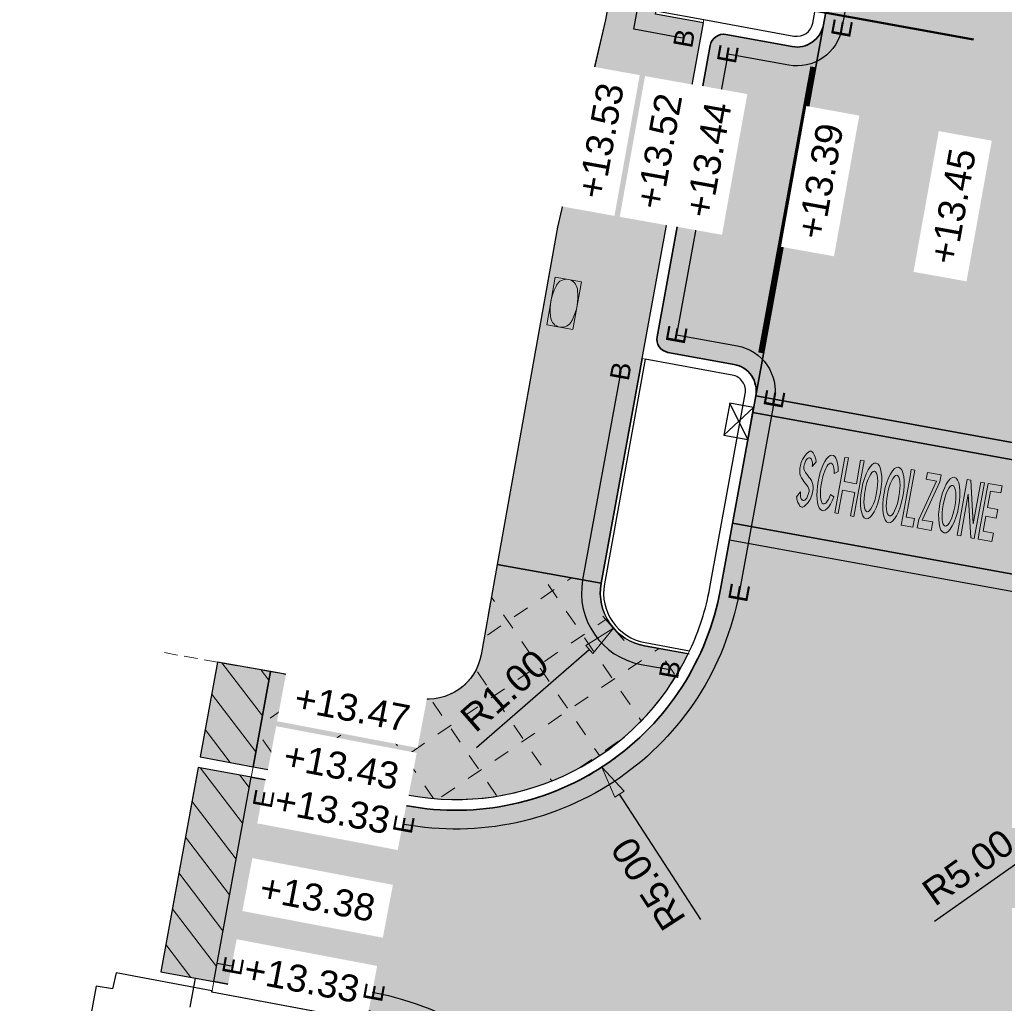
# Model space of a CAD drawing. Header units: metres. Extents: x 131295 to 132236, y 397710 to 398702.
# Tile 106 of 127: x 131664 to 131683, y 398568 to 398586. Entities that reach past the tile are written whole.
import ezdxf
from ezdxf.enums import TextEntityAlignment as Align

# ---------------------------------------------------------------- set-up
doc = ezdxf.new("R2010")
doc.units = ezdxf.units.M
for name, pattern in [('AL-BLADSCHEIDING', [13, 5, -1, 0, -1, 5, -1]), ('AL-MATERIAALS', [2, 1, -1]), ('DASHED2', [0.375, 0.25, -0.125]), ('MA-1-3', [4, 1, -3])]:
    doc.linetypes.add(name, pattern=pattern)
doc.layers.get('Defpoints').update_dxf_attribs({"color": 128})
for name, color, linetype, lineweight in [('B-WE-VH-KANTOPSLUITING_ACHTERKANTBAND-G', 250, 'DASHED2', 13), ('N-IE-markering 1 - 3 streep 0.10', 255, 'MA-1-3', 18), ('N-IE-markering ononderbroken', 255, 'Continuous', 18), ('N-IE-symboolmarkering zone', 255, 'Continuous', 18), ('N-IE-tegel straatpot brandkraan', 190, 'Continuous', 18), ('N-KO-opsluitband 60x200mm', 2, 'Continuous', 25), ('N-KO-opsluitband achterkant', 8, 'Continuous', 5), ('N-KO-tekst banden', 1, 'Continuous', 18), ('N-KO-trottoirband 180-200x250mm', 3, 'Continuous', 35), ('N-KO-trottoirband achterkant', 8, 'Continuous', 5), ('N-RI-trottoirkolk', 7, 'Continuous', 25), ("N-VH-arcering 'MAT' grijs 254", 254, 'Continuous', 18), ('N-VH-arcering bouwweg', 8, 'Continuous', 5), ('N-VH-arcering herstraten', 1, 'Continuous', 18), ('X-AL-bladscheiding', 4, 'AL-BLADSCHEIDING', 50), ('X-AL-maatvoering', 1, 'Continuous', 18), ('X-AL-materiaalscheiding', 1, 'AL-MATERIAALS', 18), ('X-AL-planhoogte', 190, 'Continuous', 25), ('X-AL-sinusdrempel zwart', 250, 'Continuous', 25)]:
    doc.layers.add(name, color=color, linetype=linetype, lineweight=lineweight)
doc.layers.add("N-VH-arcering 'MAT' kleur 1 (heiderood)", color=7, linetype='Continuous', lineweight=18, true_color=0xd98c8c)
doc.layers.add("N-VH-arcering 'MAT' kleur 5 (roodbruin)", color=7, linetype='Continuous', lineweight=18, true_color=0xc5a6a0)
for name, color, linetype, plot in [('X-AL-contourlijnen', 30, 'Continuous', False), ('X-AL-hulplijn bandenlijnnummers', 30, 'Continuous', False), ('X-AL-hulplijn hoogtetekst', 190, 'Continuous', False)]:
    doc.layers.add(name, color=color, linetype=linetype, plot=plot)
doc.styles.add('CS Annotative', font='arial.ttf')
doc.dimstyles.new('CS Annotative', dxfattribs={"dimtxt": 2.5, "dimasz": 3, "dimexe": 0.18, "dimexo": 0.0625, "dimgap": 1, "dimtad": 1, "dimzin": 0, "dimdsep": 46, "dimtxsty": 'CS Annotative', "dimblk": 'CS Dimensionpijl', "dimcen": 0, "dimse1": 1, "dimse2": 1, "dimclrd": 256, "dimclre": 256, "dimclrt": 2, "dimadec": 0, "dimazin": 0, "dimtm": 1e-09, "dimtfac": 1, "dimtofl": 0, "dimtmove": 1, "dimatfit": 3, "dimfxl": 1, "dimtfillclr": 256, "dimtolj": 1, "dimtzin": 0, "dimarcsym": 0})
pattern_1 = [(307.33, (0, 0), (0.3975780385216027, 0.3032024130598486), [])]

# ---------------------------------------------------------------- blocks, each defined once
blk = doc.blocks.new('*U54')
h = blk.add_hatch(color=256)
edge = h.paths.add_edge_path()
edge.add_ellipse((-7.797568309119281, -3.538010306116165), major_axis=(-7.527671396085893, 1.371722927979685), ratio=0.9638549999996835, start_angle=225.6515429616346, end_angle=226.8311568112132, ccw=False)
edge.add_ellipse((-1.705561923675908, 0.6129401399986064), major_axis=(0.1400101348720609, -0.02551321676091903), ratio=0.9638549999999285, start_angle=-11.180044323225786, end_angle=45.65154295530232, ccw=False)
edge.add_ellipse((-0.1636361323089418, 0.01756012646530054), major_axis=(1.488266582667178, -0.271197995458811), ratio=0.9638550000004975, start_angle=168.819955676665, end_angle=171.664887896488)
edge.add_ellipse((-1.699590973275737, 0.5274685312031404), major_axis=(0.1050868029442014, -0.01914934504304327), ratio=0.963855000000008, start_angle=310.49859462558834, end_angle=351.6648878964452, ccw=False)
edge.add_ellipse((-1.667188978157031, 0.4739994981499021), major_axis=(-0.04227650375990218, 0.00770379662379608), ratio=0.9638550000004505, start_angle=49.50140537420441, end_angle=130.4985946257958, ccw=False)
edge.add_ellipse((-1.618009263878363, 0.5126023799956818), major_axis=(-0.105086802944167, 0.01914934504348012), ratio=0.9638549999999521, start_angle=8.335112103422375, end_angle=49.501405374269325, ccw=False)
edge.add_ellipse((-3.235100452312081, 0.5772548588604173), major_axis=(-1.488266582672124, 0.2711979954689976), ratio=0.963855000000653, start_angle=188.3351121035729, end_angle=191.1800443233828)
edge.add_line((-1.724394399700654, 0.589337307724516), (-1.797834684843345, 0.5010548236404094))
edge.add_ellipse((-1.406227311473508, 0.5313596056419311), major_axis=(-0.3873710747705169, 0.07058833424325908), ratio=0.9638550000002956, start_angle=15.28020227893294, end_angle=28.62119531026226)
edge.add_ellipse((-1.406227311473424, 0.5313596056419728), major_axis=(-0.3873710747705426, 0.07058833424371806), ratio=0.9638550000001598, start_angle=28.62119531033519, end_angle=41.96218834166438)
edge.add_ellipse((-1.692353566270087, 0.3622233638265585), major_axis=(-0.05506202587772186, 0.01003362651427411), ratio=0.9638549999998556, start_angle=41.96218834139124, end_angle=138.0378116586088)
edge.add_ellipse((-1.900428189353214, 0.6214149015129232), major_axis=(0.38737107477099, -0.07058833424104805), ratio=0.9638550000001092, start_angle=318.0378116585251, end_angle=339.0189058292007)
edge.add_ellipse((-1.999505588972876, 0.6800392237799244), major_axis=(0.5011472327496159, -0.0913210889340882), ratio=0.9638549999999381, start_angle=339.0189058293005, end_angle=371.2202360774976)
edge.add_ellipse((-1.762302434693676, 0.6820971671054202), major_axis=(0.2674638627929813, -0.04873835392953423), ratio=0.9638549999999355, start_angle=11.2202360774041, end_angle=47.06927846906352)
edge.add_ellipse((3.853129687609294, 4.715538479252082), major_axis=(-6.667638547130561, 1.215004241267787), ratio=0.9638549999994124, start_angle=45.82206001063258, end_angle=47.06927847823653, ccw=False)
edge.add_ellipse((-1.503823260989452, 1.042037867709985), major_axis=(-0.1574167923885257, 0.02868512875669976), ratio=0.9638550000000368, start_angle=-7.869093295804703, end_angle=45.82206000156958, ccw=False)
edge.add_ellipse((-0.5723908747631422, 0.7409169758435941), major_axis=(1.121096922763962, -0.204290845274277), ratio=0.963855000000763, start_angle=168.3539368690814, end_angle=172.1309067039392, ccw=False)
edge.add_ellipse((-1.513201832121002, 1.112714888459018), major_axis=(0.1244309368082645, -0.02267431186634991), ratio=0.9638549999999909, start_angle=133.8095456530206, end_angle=168.3539368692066, ccw=False)
edge.add_ellipse((-1.561140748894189, 1.182371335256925), major_axis=(0.03966063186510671, -0.007227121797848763), ratio=0.9638549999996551, start_angle=46.190454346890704, end_angle=133.8095456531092, ccw=False)
edge.add_ellipse((-1.713045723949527, 1.105423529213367), major_axis=(0.2091954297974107, -0.03812044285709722), ratio=0.9638549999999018, start_angle=-1.04447615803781, end_angle=39.720313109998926, ccw=False)
edge.add_line((-1.504554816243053, 1.063633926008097), (-1.431114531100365, 1.151916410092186))
edge.add_ellipse((-1.889767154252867, 1.1005805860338), major_axis=(0.4554722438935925, -0.08299800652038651), ratio=0.9638549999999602, start_angle=17.30371296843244, end_angle=39.93867765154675)
edge.add_ellipse((-1.536150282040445, 1.293191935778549), major_axis=(-0.05339984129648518, 0.009730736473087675), ratio=0.9638550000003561, start_angle=219.9386776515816, end_angle=320.0613223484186)
edge.add_ellipse((-1.275025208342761, 0.9903405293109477), major_axis=(0.4526868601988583, -0.08249044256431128), ratio=0.9638550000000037, start_angle=140.0613223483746, end_angle=163.6316235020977)
edge.add_ellipse((-1.243348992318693, 0.9747990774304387), major_axis=(-0.4874969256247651, 0.08883367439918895), ratio=0.9638550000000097, start_angle=343.631623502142, end_angle=371.4583577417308)
edge.add_ellipse((-1.463138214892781, 0.9720092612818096), major_axis=(0.2709474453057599, -0.04937314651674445), ratio=0.9638549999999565, start_angle=191.4583577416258, end_angle=226.8311568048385)
at = {"linetype": 'Continuous', "lineweight": 0}
h = blk.add_hatch(color=256, dxfattribs=at)
edge = h.paths.add_edge_path()
edge.add_ellipse((-1.226853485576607, 0.7451068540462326), major_axis=(-0.068855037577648, -0.3778591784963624), ratio=0.2844883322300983, start_angle=-237.19649186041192, end_angle=60.447064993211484, ccw=False)
edge.add_line((-1.0991961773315, 0.9333509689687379), (-1.023625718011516, 0.9715658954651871))
edge.add_ellipse((-1.221239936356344, 0.7572597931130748), major_axis=(-0.09413052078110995, -0.5165646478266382), ratio=0.3363815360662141, start_angle=117.9697281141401, end_angle=423.4255757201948)
edge.add_line((-1.107944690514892, 0.4978508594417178), (-1.16730341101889, 0.5416963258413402))
at = {"linetype": 'Continuous', "lineweight": 0, "extrusion": (0, 0, -1)}
for points in [[(0.7310258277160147, 0.1342087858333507), (0.5427902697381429, 1.167198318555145), (0.6073521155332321, 1.178963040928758), (0.6867639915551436, 0.7431705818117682), (0.9151952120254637, 0.784796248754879), (0.8357833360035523, 1.220588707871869), (0.9003451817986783, 1.232353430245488), (1.08858073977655, 0.1993638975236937), (1.024018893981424, 0.1875991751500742), (0.9446070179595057, 0.6233916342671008), (0.7161757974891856, 0.58176596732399), (0.7955876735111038, 0.1459735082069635)], [(-0.3641923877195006, -0.0653663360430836), (-0.3932719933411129, 0.09421524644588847), (-0.2386986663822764, 0.1223822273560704), (-0.3978546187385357, 0.995790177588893), (-0.3332927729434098, 1.007554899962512), (-0.3097633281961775, 0.8784312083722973), (-0.1741368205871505, 0.13414694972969), (-0.1450572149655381, -0.02543463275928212)]]:
    blk.add_hatch(color=256, dxfattribs=at).paths.add_polyline_path(points)
h = blk.add_hatch(color=256)
edge = h.paths.add_edge_path()
edge.add_ellipse((-0.4125345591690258, 0.609894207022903), major_axis=(0.09413051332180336, 0.5165646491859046), ratio=0.3363815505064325, start_angle=0, end_angle=360)
edge = h.paths.add_edge_path(flags=16)
edge.add_ellipse((-0.4181481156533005, 0.5977412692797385), major_axis=(0.06885503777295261, 0.3778591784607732), ratio=0.2844883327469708, start_angle=0, end_angle=360)
h = blk.add_hatch(color=256)
edge = h.paths.add_edge_path()
edge.add_ellipse((0.002428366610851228, 0.5342779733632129), major_axis=(0.09413051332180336, 0.5165646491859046), ratio=0.3363815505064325, start_angle=0, end_angle=360)
edge = h.paths.add_edge_path(flags=16)
edge.add_ellipse((-0.003185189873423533, 0.5221250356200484), major_axis=(0.06885503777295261, 0.3778591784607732), ratio=0.2844883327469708, start_angle=0, end_angle=360)
for points in [[(0.7013159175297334, -0.1267983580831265), (0.4430685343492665, -0.07973946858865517), (0.4721481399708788, 0.0798421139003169), (0.8014601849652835, 0.7888322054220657), (0.6077746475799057, 0.8241263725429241), (0.6313040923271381, 0.9532500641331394), (0.889551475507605, 0.906191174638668), (0.8660220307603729, 0.7770674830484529), (0.536709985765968, 0.0680773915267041), (0.7303955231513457, 0.03278322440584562)], [(1.185529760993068, -0.2150337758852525), (1.373765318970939, 0.817955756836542), (1.438327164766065, 0.8061910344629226), (1.483878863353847, -0.002577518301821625), (1.625055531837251, 0.7721646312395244), (1.68961737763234, 0.7603999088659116), (1.501381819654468, -0.272589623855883), (1.436819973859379, -0.2608249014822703), (1.391268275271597, 0.5479436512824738), (1.250091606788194, -0.226798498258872)], [(1.57290083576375, -0.2856221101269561), (1.601980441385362, -0.126040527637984), (1.737606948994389, 0.6182437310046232), (1.761136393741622, 0.7473674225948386), (2.019383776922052, 0.7003085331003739), (1.995854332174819, 0.5711848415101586), (1.802168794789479, 0.6064790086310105), (1.746286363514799, 0.2998102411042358), (1.93997190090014, 0.264516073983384), (1.910560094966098, 0.1031114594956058), (1.716874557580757, 0.1384056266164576), (1.666542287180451, -0.1378052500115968), (1.860227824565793, -0.1730994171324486), (1.83114821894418, -0.3326809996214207)]]:
    blk.add_hatch(color=256).paths.add_polyline_path(points)
h = blk.add_hatch(color=256)
edge = h.paths.add_edge_path()
edge.add_ellipse((1.0382617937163, 0.3455241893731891), major_axis=(0.09413051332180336, 0.5165646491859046), ratio=0.3363815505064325, start_angle=0, end_angle=360)
edge = h.paths.add_edge_path(flags=16)
edge.add_ellipse((1.032648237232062, 0.3333712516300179), major_axis=(0.06885503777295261, 0.3778591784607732), ratio=0.2844883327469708, start_angle=0, end_angle=360)
for points in [[(-1.504554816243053, 1.063633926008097), (-1.431114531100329, 1.151916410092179)], [(-1.0991961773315, 0.9333509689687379), (-1.023625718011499, 0.9715658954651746)], [(-1.724394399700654, 0.589337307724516), (-1.797834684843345, 0.5010548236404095)], [(-1.107944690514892, 0.4978508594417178), (-1.167303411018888, 0.5416963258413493)]]:
    blk.add_lwpolyline(points)
at = {"extrusion": (0, 0, -1)}
for points in [[(0.7310258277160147, 0.1342087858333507), (0.5427902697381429, 1.167198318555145), (0.6073521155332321, 1.178963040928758), (0.6867639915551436, 0.7431705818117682), (0.9151952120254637, 0.784796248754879), (0.8357833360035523, 1.220588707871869), (0.9003451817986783, 1.232353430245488), (1.08858073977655, 0.1993638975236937), (1.024018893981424, 0.1875991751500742), (0.9446070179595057, 0.6233916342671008), (0.7161757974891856, 0.58176596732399), (0.7955876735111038, 0.1459735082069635), (0.7310258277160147, 0.1342087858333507)], [(-0.3641923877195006, -0.0653663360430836), (-0.3932719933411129, 0.09421524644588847), (-0.2386986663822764, 0.1223822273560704), (-0.3978546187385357, 0.995790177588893), (-0.3332927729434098, 1.007554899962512), (-0.3097633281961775, 0.8784312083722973), (-0.1741368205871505, 0.13414694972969), (-0.1450572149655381, -0.02543463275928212), (-0.3641923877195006, -0.0653663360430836)]]:
    blk.add_lwpolyline(points, close=True, dxfattribs=at)
for points in [[(0.7013159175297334, -0.1267983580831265), (0.4430685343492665, -0.07973946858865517), (0.4721481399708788, 0.0798421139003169), (0.8014601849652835, 0.7888322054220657), (0.6077746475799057, 0.8241263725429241), (0.6313040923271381, 0.9532500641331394), (0.889551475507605, 0.906191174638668), (0.8660220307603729, 0.7770674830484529), (0.536709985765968, 0.0680773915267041), (0.7303955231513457, 0.03278322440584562), (0.7013159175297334, -0.1267983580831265)], [(1.185529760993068, -0.2150337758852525), (1.373765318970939, 0.817955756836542), (1.438327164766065, 0.8061910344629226), (1.483878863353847, -0.002577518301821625), (1.625055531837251, 0.7721646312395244), (1.68961737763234, 0.7603999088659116), (1.501381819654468, -0.272589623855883), (1.436819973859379, -0.2608249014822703), (1.391268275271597, 0.5479436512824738), (1.250091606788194, -0.226798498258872), (1.185529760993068, -0.2150337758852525)], [(1.57290083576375, -0.2856221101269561), (1.601980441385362, -0.126040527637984), (1.737606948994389, 0.6182437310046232), (1.761136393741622, 0.7473674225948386), (2.019383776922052, 0.7003085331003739), (1.995854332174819, 0.5711848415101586), (1.802168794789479, 0.6064790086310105), (1.746286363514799, 0.2998102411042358), (1.93997190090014, 0.264516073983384), (1.910560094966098, 0.1031114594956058), (1.716874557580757, 0.1384056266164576), (1.666542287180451, -0.1378052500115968), (1.860227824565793, -0.1730994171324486), (1.83114821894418, -0.3326809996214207), (1.57290083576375, -0.2856221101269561)]]:
    blk.add_lwpolyline(points, close=True)
for centre, major_axis, ratio, start_param, end_param in [((-1.275025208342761, 0.9903405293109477), (0.4526868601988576, -0.08249044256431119), 0.9638550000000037, 2.444531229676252, 2.855910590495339), ((-1.536150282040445, 1.293191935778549), (-0.05339984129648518, 0.009730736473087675), 0.9638550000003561, 3.838654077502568, 5.586123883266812), ((-1.889767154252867, 1.1005805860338), (0.4554722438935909, -0.0829980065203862), 0.96385499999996, 0.3020067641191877, 0.6970614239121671), ((-1.221239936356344, 0.7572597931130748), (-0.09413052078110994, -0.5165646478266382), 0.3363815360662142, 2.058960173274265, 7.39017043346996), ((-1.243348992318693, 0.9747990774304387), (-0.4874969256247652, 0.08883367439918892), 0.9638550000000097, 5.997503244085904, 6.483171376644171), ((-1.463138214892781, 0.9720092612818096), (0.2709474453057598, -0.04937314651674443), 0.9638549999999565, 3.341578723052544, 3.958950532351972), ((-1.762302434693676, 0.6820971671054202), (0.2674638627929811, -0.0487383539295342), 0.9638549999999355, 0.1958300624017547, 0.8215138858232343), ((-3.235100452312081, 0.5772548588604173), (-1.488266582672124, 0.2711979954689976), 0.963855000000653, 3.287067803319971, 3.336721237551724), ((-0.1636361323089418, 0.01756012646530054), (1.488266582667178, -0.271197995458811), 0.9638550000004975, 2.946464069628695, 2.996117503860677), ((-1.999505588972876, 0.6800392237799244), (0.5011472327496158, -0.09132108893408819), 0.9638549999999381, 5.916996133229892, 6.479015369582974), ((-1.406227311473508, 0.5313596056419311), (-0.3873710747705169, 0.07058833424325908), 0.9638550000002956, 0.2666898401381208, 0.4995340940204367), ((-1.406227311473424, 0.5313596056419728), (-0.3873710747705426, 0.07058833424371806), 0.9638550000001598, 0.4995340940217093, 0.7323783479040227), ((-1.900428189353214, 0.6214149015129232), (0.38737107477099, -0.07058833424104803), 0.9638550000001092, 5.55080695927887, 5.916996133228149), ((-1.692353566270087, 0.3622233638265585), (-0.05506202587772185, 0.01003362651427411), 0.9638549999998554, 0.7323783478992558, 2.409214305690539)]:
    blk.add_ellipse(centre, major_axis=major_axis, ratio=ratio, start_param=start_param, end_param=end_param)
for centre, major_axis, ratio, start_param, end_param in [((-0.5723908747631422, 0.7409169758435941), (1.121096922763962, -0.2042908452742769), 0.963855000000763, 3.278934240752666, 3.344854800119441), ((-1.513201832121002, 1.112714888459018), (0.1244309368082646, -0.02267431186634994), 0.9638549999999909, 3.344854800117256, 3.94776816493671), ((-1.713045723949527, 1.105423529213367), (0.2091954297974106, -0.03812044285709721), 0.9638549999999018, 5.589935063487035, 6.301414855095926), ((-1.226853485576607, 0.7451068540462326), (-0.068855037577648, -0.3778591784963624), 0.2844883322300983, 5.22818499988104, 10.4230450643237), ((-7.797568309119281, -3.538010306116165), (-7.527671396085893, 1.371722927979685), 0.9638549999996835, 2.324234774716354, 2.344822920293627), ((-1.705561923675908, 0.6129401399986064), (0.1400101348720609, -0.02551321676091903), 0.9638549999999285, 5.486415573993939, 6.478313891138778), ((-1.618009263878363, 0.5126023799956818), (-0.1050868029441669, 0.01914934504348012), 0.9638549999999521, 5.419222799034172, 6.137710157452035), ((-1.667188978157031, 0.4739994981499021), (-0.04227650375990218, 0.007703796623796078), 0.9638550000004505, 4.005555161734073, 5.419222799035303), ((-1.699590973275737, 0.5274685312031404), (0.1050868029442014, -0.01914934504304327), 0.963855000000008, 0.1454751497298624, 0.8639625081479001)]:
    blk.add_ellipse(centre, major_axis=major_axis, ratio=ratio, start_param=start_param, end_param=end_param, dxfattribs=at)
at = {"extrusion": (0, 0, -0.9999999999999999)}
for centre, major_axis, ratio, start_param, end_param in [((-1.561140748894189, 1.182371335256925), (0.03966063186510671, -0.007227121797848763), 0.963854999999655, 3.947768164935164, 5.477009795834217), ((-1.503823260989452, 1.042037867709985), (-0.1574167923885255, 0.02868512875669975), 0.9638550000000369, 5.483439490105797, 6.42052689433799)]:
    blk.add_ellipse(centre, major_axis=major_axis, ratio=ratio, start_param=start_param, end_param=end_param, dxfattribs=at)
for centre, major_axis, ratio in [((-0.4125345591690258, 0.609894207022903), (0.09413051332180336, 0.5165646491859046), 0.3363815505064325), ((-0.4181481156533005, 0.5977412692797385), (0.0688550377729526, 0.3778591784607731), 0.2844883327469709), ((0.002428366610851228, 0.5342779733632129), (0.09413051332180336, 0.5165646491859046), 0.3363815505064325), ((-0.003185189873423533, 0.5221250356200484), (0.0688550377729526, 0.3778591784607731), 0.2844883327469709), ((1.0382617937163, 0.3455241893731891), (0.09413051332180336, 0.5165646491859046), 0.3363815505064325), ((1.032648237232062, 0.3333712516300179), (0.0688550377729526, 0.3778591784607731), 0.2844883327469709)]:
    blk.add_ellipse(centre, major_axis=major_axis, ratio=ratio)
at = {"extrusion": (0, 0, -0.9999999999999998)}
blk.add_ellipse((3.853129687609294, 4.715538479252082), major_axis=(-6.66763854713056, 1.215004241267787), ratio=0.9638549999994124, start_param=5.461671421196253, end_param=5.483439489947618, dxfattribs=at)
blk = doc.blocks.new('*U60')
for p, q in [((-0.2946214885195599, -1.470781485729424), (-1.911550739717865, 1.912713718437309)), ((-2.500793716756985, -1.02884925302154), (0.2946214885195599, 1.470781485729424))]:
    blk.add_line(p, q)
blk.add_lwpolyline([(-0.2946214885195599, -1.470781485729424), (0.2946214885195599, 1.470781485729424), (-1.911550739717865, 1.912713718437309), (-2.500793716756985, -1.02884925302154)], close=True)
blk = doc.blocks.new('CS Dimensionpijl')
h = blk.add_hatch(color=256)
h.dxf.hatch_style = 1
h.paths.add_polyline_path([(-1, -0.1666666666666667), (0, 0), (-1, 0.1666666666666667)])
at = {"flags": 128}
blk.add_lwpolyline([(0, 0.5), (0, -0.5)], dxfattribs=at)
blk.add_lwpolyline([(-1, -0.1666666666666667), (0, 0), (-1, 0.1666666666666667)], close=True, dxfattribs=at)
blk = doc.blocks.new('*D180')
at = {"layer": 'Defpoints', "color": 0, "transparency": 16777216}
for p in [(131688.1314491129, 398574.2761250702), (131684.0474011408, 398571.3915883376)]:
    blk.add_point(p, dxfattribs=at)
at = {"layer": 'X-AL-maatvoering', "lineweight": -2, "transparency": 16777216}
blk.add_line((131681.2901951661, 398569.444191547), (131683.5573153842, 398571.0454439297), dxfattribs=at)
at = {"layer": 'X-AL-maatvoering', "lineweight": -2, "transparency": 16777216, "xscale": 0.6000000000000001, "yscale": 0.6000000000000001, "zscale": 0.6000000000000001, "rotation": 35.23331455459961}
blk.add_blockref('CS Dimensionpijl', (131684.0474011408, 398571.3915883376), dxfattribs=at)
at = {"layer": 'X-AL-maatvoering', "color": 2, "transparency": 16777216, "insert": (131681.9160542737, 398570.4436279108), "char_height": 0.5, "attachment_point": 5, "rotation": 35.23331455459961, "style": 'CS Annotative'}
blk.add_mtext('\\A1;R5.00', dxfattribs=at)
blk = doc.blocks.new('*D308')
at = {"layer": 'Defpoints', "color": 0, "transparency": 16777216}
for p in [(131672.3985087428, 398576.5043014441), (131675.1156657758, 398572.3070335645)]:
    blk.add_point(p, dxfattribs=at)
at = {"layer": 'X-AL-maatvoering', "lineweight": -2, "transparency": 16777216}
blk.add_line((131676.9500618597, 398569.4733910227), (131675.4417246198, 398571.8033614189), dxfattribs=at)
at = {"layer": 'X-AL-maatvoering', "lineweight": -2, "transparency": 16777216, "xscale": 0.6000000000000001, "yscale": 0.6000000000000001, "zscale": 0.6000000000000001, "rotation": 122.9175364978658}
blk.add_blockref('CS Dimensionpijl', (131675.1156657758, 398572.3070335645), dxfattribs=at)
at = {"layer": 'X-AL-maatvoering', "color": 2, "transparency": 16777216, "insert": (131675.9767307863, 398570.1391231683), "char_height": 0.5, "attachment_point": 5, "rotation": 122.91753649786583, "style": 'CS Annotative'}
blk.add_mtext('\\A1;R5.00', dxfattribs=at)
blk = doc.blocks.new('*D312')
at = {"layer": 'Defpoints', "color": 0, "transparency": 16777216}
for p in [(131676.0857123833, 398575.5419049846), (131675.331796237, 398574.8849343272)]:
    blk.add_point(p, dxfattribs=at)
at = {"layer": 'X-AL-maatvoering', "lineweight": -2, "transparency": 16777216}
blk.add_line((131672.7868921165, 398572.667277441), (131674.8794465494, 398574.4907519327), dxfattribs=at)
at = {"layer": 'X-AL-maatvoering', "lineweight": -2, "transparency": 16777216, "xscale": 0.6000000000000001, "yscale": 0.6000000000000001, "zscale": 0.6000000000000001, "rotation": 41.06924507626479}
blk.add_blockref('CS Dimensionpijl', (131675.331796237, 398574.8849343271), dxfattribs=at)
at = {"layer": 'X-AL-maatvoering', "color": 2, "transparency": 16777216, "insert": (131673.3078846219, 398573.7251713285), "char_height": 0.5, "attachment_point": 5, "rotation": 41.069245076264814, "style": 'CS Annotative'}
blk.add_mtext('\\A1;R1.00', dxfattribs=at)
blk = doc.blocks.new('*U599')
blk.add_lwpolyline([(-0.163979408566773, 0.4862600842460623), (-0.3223096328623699, -0.3993173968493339), (0.1639794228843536, -0.486259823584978), (0.3223096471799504, 0.3993176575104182)], close=True)
at = {"extrusion": (0, 0, -1)}
for centre, radius, start, end in [((-0.04296848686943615, 0.2403327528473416), 0.205666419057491, 27.70358375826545, 172.5697196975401), ((-0.6799173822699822, -0.1215607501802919), 0.9376986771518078, 353.2446251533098, 27.02868311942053), ((-2.516972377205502, -1.058745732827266), 3, 27.02868311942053, 27.70358375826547), ((2.727900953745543, -0.1210295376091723), 3, 172.5697196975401, 173.2446078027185), ((-2.727901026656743, 0.121028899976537), 3, 352.5697329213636, 353.2446251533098), ((0.0429684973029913, -0.2403327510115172), 0.2056664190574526, 207.7035969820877, 352.5697329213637), ((2.516972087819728, 1.05874630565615), 3, 207.0287004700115, 207.7035969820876)]:
    blk.add_arc(centre, radius, start, end, dxfattribs=at)
blk.add_arc((-0.6799173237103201, 0.1215607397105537), 0.937698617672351, 332.9712995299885, 6.755392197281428)

msp = doc.modelspace()

# ---------------------------------------------------------------- hatches: boundary and pattern name
at = {"layer": 'N-IE-markering ononderbroken'}
h = msp.add_hatch(color=256, dxfattribs=at)
h.dxf.hatch_style = 1
h.paths.add_polyline_path([(131677.9726187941, 398579.2030335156), (131677.9161481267, 398578.8931366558), (131683.6988716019, 398577.8393852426), (131683.7553925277, 398578.1492729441)])
h = msp.add_hatch(color=256, dxfattribs=at)
h.dxf.hatch_style = 1
h.paths.add_polyline_path([(131677.5414697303, 398576.8369955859), (131677.484999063, 398576.5270987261), (131683.2673388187, 398575.4734172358), (131683.3238597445, 398575.7833049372)])
at = {"layer": "N-VH-arcering 'MAT' grijs 254"}
h = msp.add_hatch(color=256, dxfattribs=at)
h.dxf.hatch_style = 1
h.paths.add_polyline_path([(131681.8379085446, 398622.7272429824), (131675.1791546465, 398586.1856715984), (131674.2923798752, 398582.3351479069), (131673.1715870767, 398576.0662951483), (131675.1019128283, 398575.7211769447), (131675.8620413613, 398579.8925716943), (131676.9986255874, 398586.1298608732), (131676.1132059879, 398586.2912056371), (131676.6725345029, 398589.3606602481), (131677.5579541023, 398589.199315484), (131679.5801418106, 398600.2965744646), (131678.6947222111, 398600.4579192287), (131679.2540507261, 398603.5273738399), (131680.1394703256, 398603.3660290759), (131682.1616580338, 398614.4632880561), (131681.2762384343, 398614.62463282), (131681.8355669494, 398617.6940874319), (131682.7209865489, 398617.532742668), (131683.6087477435, 398622.4045534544)])
h = msp.add_hatch(color=256, dxfattribs=at)
h.dxf.hatch_style = 1
edge = h.paths.add_edge_path()
edge.add_line((131673.1715870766, 398576.0662951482), (131672.8725645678, 398574.3937932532))
edge.add_arc((131671.8881738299, 398574.5697900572), 0.999999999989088, 259.8415145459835, 349.86332885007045, ccw=False)
edge.add_line((131671.7118022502, 398573.5854663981), (131668.9602718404, 398574.0784869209))
edge.add_line((131668.9602718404, 398574.0784869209), (131668.6369607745, 398572.3134652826))
edge.add_line((131668.6369607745, 398572.3134652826), (131671.5336498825, 398571.7828589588))
edge.add_arc((131672.3985087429, 398576.5043014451), 4.800000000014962, 259.6198179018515, 334.134874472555)
edge.add_line((131676.7176614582, 398574.4102814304), (131675.9064404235, 398574.5581054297))
edge.add_arc((131676.0857123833, 398575.5419049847), 1.000000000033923, 169.6726435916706, 259.6726435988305, ccw=False)
edge.add_line((131675.1019128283, 398575.7211769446), (131673.1715870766, 398576.0662951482))
h = msp.add_hatch(color=256, dxfattribs=at)
h.dxf.hatch_style = 1
h.paths.add_polyline_path([(131668.9602718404, 398574.0784869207), (131667.9759408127, 398574.2548598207), (131667.6533269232, 398572.4936442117), (131668.6369607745, 398572.3134652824)])
at = {"layer": "N-VH-arcering 'MAT' kleur 1 (heiderood)"}
h = msp.add_hatch(color=256, dxfattribs=at)
h.dxf.hatch_style = 1
edge = h.paths.add_edge_path()
edge.add_line((131696.31109688, 398646.98852678), (131697.3338564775, 398652.5960184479))
edge.add_line((131697.3338564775, 398652.5960184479), (131697.5226293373, 398653.6310048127))
edge.add_line((131697.5226293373, 398653.6310048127), (131701.1041562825, 398673.2674692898))
edge.add_line((131701.1041562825, 398673.2674692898), (131695.1230903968, 398674.349049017))
edge.add_line((131695.1230903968, 398674.349049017), (131695.1132863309, 398674.2948331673))
edge.add_line((131695.1132863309, 398674.2948331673), (131691.5728581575, 398654.7164945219))
edge.add_line((131691.5728581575, 398654.7164945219), (131691.3856462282, 398653.6812246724))
edge.add_line((131691.3856462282, 398653.6812246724), (131688.9770806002, 398640.3620126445))
edge.add_arc((131684.0568809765, 398641.2517517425), 5.000000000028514, 259.6021352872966, 349.7497511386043, ccw=False)
edge.add_line((131683.1544685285, 398636.3338607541), (131680.5873640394, 398636.8049137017))
edge.add_line((131680.5873640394, 398636.8049137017), (131679.6211166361, 398632.1125654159))
edge.add_line((131679.6211166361, 398632.1125654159), (131682.5382554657, 398631.5118687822))
edge.add_arc((131681.52981495, 398626.6146197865), 4.999999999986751, -10.327356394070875, 78.36430790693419, ccw=False)
edge.add_line((131686.4488127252, 398625.7182599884), (131686.4129583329, 398625.5215000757))
edge.add_line((131686.4129583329, 398625.5215000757), (131686.1115657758, 398623.8675333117))
edge.add_line((131686.1115657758, 398623.8675333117), (131686.0757113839, 398623.6707734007))
edge.add_line((131686.0757113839, 398623.6707734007), (131684.8208076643, 398616.7841765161))
edge.add_line((131684.8208076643, 398616.7841765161), (131684.3905549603, 398614.4230575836))
edge.add_line((131684.3905549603, 398614.4230575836), (131682.2392914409, 398602.6174629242))
edge.add_line((131682.2392914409, 398602.6174629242), (131681.809038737, 398600.2563439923))
edge.add_line((131681.809038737, 398600.2563439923), (131679.6577752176, 398588.4507493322))
edge.add_line((131679.6577752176, 398588.4507493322), (131679.2275225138, 398586.0896304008))
edge.add_line((131679.2275225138, 398586.0896304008), (131677.9726187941, 398579.2030335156))
edge.add_line((131677.9726187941, 398579.2030335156), (131683.7553925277, 398578.1492729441))
edge.add_line((131683.7553925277, 398578.1492729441), (131696.31109688, 398646.98852678))
h = msp.add_hatch(color=256, dxfattribs=at)
h.dxf.hatch_style = 1
edge = h.paths.add_edge_path()
edge.add_arc((131680.9177982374, 398507.2389165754), 9.999999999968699, 169.655006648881, 201.1663707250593)
edge.add_line((131671.5924393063, 398503.6281436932), (131662.9253354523, 398505.2537025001))
edge.add_arc((131655.5242959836, 398511.9786273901), 9.99999999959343, 317.7402710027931, 334.4923612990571)
edge.add_arc((131655.5242728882, 398511.9786348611), 10.00002406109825, 334.4923796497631, 349.657168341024)
edge.add_line((131665.3618075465, 398510.1832538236), (131666.1723255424, 398514.6243882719))
edge.add_line((131666.1723255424, 398514.6243882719), (131668.0759277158, 398525.0549245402))
edge.add_line((131668.0759277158, 398525.0549245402), (131670.2303778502, 398536.8599396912))
edge.add_line((131670.2303778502, 398536.8599396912), (131670.6077810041, 398538.9278702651))
edge.add_line((131670.6077810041, 398538.9278702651), (131672.7622292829, 398550.7328841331))
edge.add_line((131672.7622292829, 398550.7328841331), (131673.2284373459, 398553.2874094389))
edge.add_line((131673.2284373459, 398553.2874094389), (131674.4851885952, 398560.1736113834))
edge.add_line((131674.4851885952, 398560.1736113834), (131674.8119411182, 398561.9640085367))
edge.add_arc((131669.8931853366, 398562.8616953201), 4.999999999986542, 349.6571866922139, 439.3503704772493)
edge.add_line((131670.8171988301, 398567.7755735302), (131667.906, 398568.323))
edge.add_line((131667.906, 398568.323), (131668.6009408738, 398572.116825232))
edge.add_line((131668.6009408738, 398572.116825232), (131671.4976140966, 398571.5861321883))
edge.add_arc((131672.3985087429, 398576.5043014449), 5.00000000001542, 259.6198179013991, 349.6726435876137)
edge.add_line((131677.3175065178, 398575.6079416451), (131677.4849990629, 398576.5270987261))
edge.add_line((131677.4849990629, 398576.5270987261), (131683.2673388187, 398575.4734172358))
edge.add_line((131683.2673388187, 398575.4734172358), (131683.2125967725, 398575.1732826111))
edge.add_arc((131688.131449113, 398574.2761250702), 5.000000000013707, 169.6633514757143, 259.4742436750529)
edge.add_line((131687.2180615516, 398569.3602606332), (131691.6391666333, 398568.5387950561))
edge.add_line((131691.6391666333, 398568.5387950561), (131690.7272859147, 398563.6310781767))
edge.add_line((131690.7272859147, 398563.6310781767), (131686.2832742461, 398564.4470062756))
edge.add_arc((131685.3803580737, 398559.5292077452), 5.000000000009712, 79.59626660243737, 169.6550066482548)
edge.add_line((131680.4616364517, 398560.4270816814), (131680.3284565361, 398559.6974971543))
edge.add_line((131680.3284565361, 398559.6974971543), (131671.0803549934, 398509.0346644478))
h = msp.add_hatch(color=256, dxfattribs=at)
h.dxf.hatch_style = 1
h.paths.add_polyline_path([(131668.6009408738, 398572.116825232), (131667.6173070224, 398572.2970041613), (131666.9223661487, 398568.5031789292), (131667.906, 398568.323)])
at = {"layer": "N-VH-arcering 'MAT' kleur 5 (roodbruin)"}
h = msp.add_hatch(color=256, dxfattribs=at)
h.dxf.hatch_style = 1
edge = h.paths.add_edge_path()
edge.add_arc((131678.7356227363, 398586.1792663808), 0.5000000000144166, 259.6726435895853, 349.6726435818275, ccw=False)
edge.add_line((131678.6459867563, 398585.6873666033), (131677.4162373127, 398585.9114565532))
edge.add_arc((131677.3714193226, 398585.6655066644), 0.2500000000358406, 79.67264358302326, 169.6726435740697)
edge.add_line((131677.1254694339, 398585.7103246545), (131676.1394736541, 398580.2994271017))
edge.add_arc((131676.3854235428, 398580.2546091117), 0.2499999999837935, 169.6726435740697, 259.6726435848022)
edge.add_line((131676.3406055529, 398580.008659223), (131677.5703549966, 398579.7845692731))
edge.add_arc((131677.4807190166, 398579.2926694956), 0.5000000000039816, -10.327356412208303, 79.67264358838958, ccw=False)
edge.add_line((131677.9726187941, 398579.2030335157), (131679.2275225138, 398586.0896304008))
at = {"layer": 'N-VH-arcering bouwweg'}
h = msp.add_hatch(dxfattribs=at)
h.set_pattern_fill('CS-BOUWWEG', color=256, angle=179.59)
h.set_pattern_definition([(304.2942045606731, (26430.70172517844, 79676.07251473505), (0.8261552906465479, 0.563442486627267), [0.3, -0.3]), (34.29420456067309, (26430.89824398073, 79676.03536153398), (-0.563442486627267, 0.8261552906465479), [0.3, -0.3])])
edge = h.paths.add_edge_path()
edge.add_line((131673.1715870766, 398576.0662951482), (131672.8725645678, 398574.3937932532))
edge.add_arc((131671.8881738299, 398574.5697900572), 0.999999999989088, 259.8415145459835, 349.86332885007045, ccw=False)
edge.add_line((131671.7118022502, 398573.5854663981), (131668.9602718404, 398574.0784869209))
edge.add_line((131668.9602718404, 398574.0784869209), (131668.6369607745, 398572.3134652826))
edge.add_line((131668.6369607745, 398572.3134652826), (131671.5336498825, 398571.7828589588))
edge.add_arc((131672.3985087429, 398576.5043014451), 4.800000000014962, 259.6198179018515, 334.134874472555)
edge.add_line((131676.7176614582, 398574.4102814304), (131675.9064404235, 398574.5581054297))
edge.add_arc((131676.0857123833, 398575.5419049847), 1.000000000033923, 169.6726435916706, 259.6726435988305, ccw=False)
edge.add_line((131675.1019128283, 398575.7211769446), (131673.1715870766, 398576.0662951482))
at = {"layer": 'N-VH-arcering herstraten'}
h = msp.add_hatch(dxfattribs=at)
h.set_pattern_fill('CS-HERSTRATEN', color=256, angle=262.33)
h.set_pattern_definition(pattern_1)
h.paths.add_polyline_path([(131668.9602718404, 398574.0784869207), (131667.9759408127, 398574.2548598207), (131667.6533269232, 398572.4936442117), (131668.6369607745, 398572.3134652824)])
h = msp.add_hatch(dxfattribs=at)
h.set_pattern_fill('CS-HERSTRATEN', color=256, angle=262.33)
h.set_pattern_definition(pattern_1)
h.paths.add_polyline_path([(131668.6009408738, 398572.116825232), (131667.6173070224, 398572.2970041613), (131666.9223661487, 398568.5031789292), (131667.906, 398568.323)])
at = {"layer": 'X-AL-sinusdrempel zwart'}
msp.add_hatch(color=256, dxfattribs=at).paths.add_polyline_path([(131683.6988716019, 398577.8393852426), (131677.9161481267, 398578.8931366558), (131677.5414697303, 398576.8369955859), (131683.3238597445, 398575.7833049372)])

# ---------------------------------------------------------------- linework, layer by layer
at = {"layer": 'B-WE-VH-KANTOPSLUITING_ACHTERKANTBAND-G'}
msp.add_lwpolyline([(131666.9913032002, 398574.4312876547), (131671.7118022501, 398573.5854663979, 0.4143250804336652), (131672.8725645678, 398574.393793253), (131674.2923798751, 398582.3351479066)], format="xyb", dxfattribs=at)
at = {"layer": 'N-IE-markering 1 - 3 streep 0.10', "const_width": 0.1, "flags": 128}
msp.add_lwpolyline([(131679.0349149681, 398585.3115543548), (131678.0668463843, 398579.9990367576)], dxfattribs=at)
at = {"layer": 'N-KO-opsluitband 60x200mm', "flags": 128}
msp.add_lwpolyline([(131676.9986255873, 398586.1298608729), (131676.1132059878, 398586.2912056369), (131676.6725345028, 398589.3606602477), (131677.5579541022, 398589.1993154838)], dxfattribs=at)
msp.add_lwpolyline([(131675.8620413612, 398579.892571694), (131675.1019128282, 398575.7211769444, 0.4142135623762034), (131675.9064404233, 398574.5581054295), (131676.7336622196, 398574.4073657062)], format="xyb", dxfattribs=at)
at = {"layer": 'N-KO-opsluitband achterkant', "flags": 128}
msp.add_lwpolyline([(131675.9210693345, 398579.8818153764), (131675.1609408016, 398575.7104206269, 0.4142135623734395), (131675.9171967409, 398574.6171334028), (131676.7444185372, 398574.4663936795)], format="xyb", dxfattribs=at)
at = {"layer": 'N-KO-trottoirband 180-200x250mm', "flags": 128}
msp.add_lwpolyline([(131679.7069856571, 398599.877038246), (131677.8246300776, 398589.5471429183, 0.414213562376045), (131678.0257619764, 398589.2563750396), (131679.2555114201, 398589.0322850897, -0.4142135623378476), (131679.6577752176, 398588.4507493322), (131679.2275225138, 398586.0896304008, -0.4142135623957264), (131678.6459867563, 398585.6873666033), (131677.4162373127, 398585.9114565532, 0.4142135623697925), (131677.1254694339, 398585.7103246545), (131676.1394736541, 398580.2994271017, 0.4142135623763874), (131676.3406055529, 398580.008659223), (131677.5703549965, 398579.7845692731, -0.4142135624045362), (131677.9726187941, 398579.2030335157), (131677.3175065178, 398575.6079416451, -0.414483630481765), (131671.4976140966, 398571.5861321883), (131668.6009408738, 398572.116825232)], format="xyb", dxfattribs=at)
at = {"layer": 'N-KO-trottoirband 180-200x250mm'}
msp.add_lwpolyline([(131667.906, 398568.323), (131670.8171988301, 398567.7755735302, -0.412646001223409)], format="xyb", dxfattribs=at)
at = {"layer": 'N-KO-trottoirband achterkant'}
for points in [[(131668.6009408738, 398572.116825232), (131668.6369607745, 398572.3134652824), (131671.5336498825, 398571.7828589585, 0.4144836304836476), (131677.1207466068, 398575.6437960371), (131677.7758588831, 398579.2388879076, 0.41421356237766), (131677.5345006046, 398579.5878093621), (131675.8620413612, 398579.892571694), (131677.0093819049, 398586.1888888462), (131678.6818411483, 398585.8841265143, 0.4142135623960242), (131679.0307626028, 398586.1254847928), (131679.4610153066, 398588.4866037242, 0.4142135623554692), (131679.2196570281, 398588.8355251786), (131677.5471977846, 398589.1402875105), (131679.5908981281, 398600.3556024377)], [(131667.906, 398568.323), (131667.8690394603, 398568.1264448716), (131670.7802382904, 398567.5790184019, -0.4126460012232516)]]:
    msp.add_lwpolyline(points, format="xyb", dxfattribs=at)
at = {"layer": 'X-AL-bladscheiding', "flags": 128}
msp.add_lwpolyline([(131625.5417153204, 398596.0796606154), (131737.7061077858, 398575.704438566)], dxfattribs=at)
at = {"layer": 'X-AL-contourlijnen', "flags": 128}
for points in [[(131679.6211166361, 398632.1125654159), (131682.5382554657, 398631.5118687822, -0.4075411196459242), (131686.4488127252, 398625.7182599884), (131686.4129583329, 398625.5215000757), (131686.1115657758, 398623.8675333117), (131686.0757113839, 398623.6707734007), (131684.8208076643, 398616.7841765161), (131684.3905549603, 398614.4230575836), (131682.2392914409, 398602.6174629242), (131681.809038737, 398600.2563439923), (131679.6577752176, 398588.4507493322), (131679.2275225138, 398586.0896304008), (131677.9726187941, 398579.2030335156), (131683.7553925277, 398578.1492729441), (131696.31109688, 398646.98852678)], [(131670.8171988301, 398567.7755735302), (131667.906, 398568.323), (131668.6009408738, 398572.116825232), (131671.4976140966, 398571.5861321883, 0.414483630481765), (131677.3175065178, 398575.6079416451), (131677.4849990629, 398576.5270987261), (131683.2673388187, 398575.4734172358), (131683.2125967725, 398575.1732826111, 0.4132471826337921), (131687.2180615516, 398569.3602606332), (131691.6391666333, 398568.5387950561), (131690.7272859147, 398563.6310781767)]]:
    msp.add_lwpolyline(points, format="xyb", dxfattribs=at)
for points in [[(131681.8379085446, 398622.7272429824), (131675.1791546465, 398586.1856715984), (131674.2923798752, 398582.3351479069), (131673.1715870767, 398576.0662951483), (131675.1019128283, 398575.7211769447), (131675.8620413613, 398579.8925716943), (131676.9986255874, 398586.1298608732), (131676.1132059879, 398586.2912056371), (131676.6725345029, 398589.3606602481), (131677.5579541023, 398589.199315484), (131679.5801418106, 398600.2965744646), (131678.6947222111, 398600.4579192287), (131679.2540507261, 398603.5273738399), (131680.1394703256, 398603.3660290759), (131682.1616580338, 398614.4632880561), (131681.2762384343, 398614.62463282), (131681.8355669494, 398617.6940874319), (131682.7209865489, 398617.532742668), (131683.6087477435, 398622.4045534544)], [(131677.9726187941, 398579.2030335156), (131677.9161481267, 398578.8931366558), (131683.6988716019, 398577.8393852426), (131683.7553925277, 398578.1492729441)], [(131683.6988716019, 398577.8393852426), (131677.9161481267, 398578.8931366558), (131677.5414697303, 398576.8369955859), (131683.3238597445, 398575.7833049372)], [(131677.5414697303, 398576.8369955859), (131677.484999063, 398576.5270987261), (131683.2673388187, 398575.4734172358), (131683.3238597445, 398575.7833049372)], [(131668.9602718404, 398574.0784869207), (131667.9759408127, 398574.2548598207), (131667.6533269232, 398572.4936442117), (131668.6369607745, 398572.3134652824)], [(131668.6009408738, 398572.116825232), (131667.6173070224, 398572.2970041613), (131666.9223661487, 398568.5031789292), (131667.906, 398568.323)]]:
    msp.add_lwpolyline(points, close=True, dxfattribs=at)
for points in [[(131679.4610153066, 398588.4866037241, 0.4142135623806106), (131679.2196570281, 398588.8355251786), (131677.5471977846, 398589.1402875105), (131676.7208061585, 398589.2908759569), (131676.1829902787, 398586.3394772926), (131677.0093819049, 398586.1888888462), (131678.6818411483, 398585.8841265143, 0.4142135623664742), (131679.0307626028, 398586.1254847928)], [(131679.2275225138, 398586.0896304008, -0.4142135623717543), (131678.6459867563, 398585.6873666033), (131677.4162373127, 398585.9114565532, 0.4142135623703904), (131677.1254694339, 398585.7103246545), (131676.1394736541, 398580.2994271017, 0.4142135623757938), (131676.3406055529, 398580.008659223), (131677.5703549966, 398579.7845692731, -0.4142135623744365), (131677.9726187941, 398579.2030335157)], [(131679.2275225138, 398586.0896304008, -0.4142135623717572), (131678.6459867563, 398585.6873666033), (131677.4162373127, 398585.9114565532, 0.4142135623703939), (131677.1254694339, 398585.7103246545), (131676.1394736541, 398580.2994271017, 0.4142135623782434), (131676.3406055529, 398580.008659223), (131677.5703549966, 398579.7845692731, -0.4142135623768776), (131677.9726187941, 398579.2030335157)], [(131677.7758588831, 398579.2388879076, 0.4142135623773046), (131677.5345006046, 398579.5878093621), (131675.9210693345, 398579.8818153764), (131675.1609408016, 398575.7104206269, 0.4142135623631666), (131675.9171967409, 398574.6171334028), (131676.7444185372, 398574.4663936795, 0.06464834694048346), (131677.1207466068, 398575.6437960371)], [(131673.1715870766, 398576.0662951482), (131672.8725645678, 398574.3937932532, -0.4143250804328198), (131671.7118022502, 398573.5854663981), (131668.9602718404, 398574.0784869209), (131668.6369607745, 398572.3134652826), (131671.5336498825, 398571.7828589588, 0.3370961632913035), (131676.7176614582, 398574.4102814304), (131675.9064404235, 398574.5581054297, -0.4142135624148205), (131675.1019128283, 398575.7211769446)], [(131667.8690394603, 398568.1264448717), (131667.8737161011, 398568.1513151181), (131666.0973025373, 398568.4851679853), (131666.0281200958, 398568.189888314), (131665.7213673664, 398568.2376715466), (131665.4257676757, 398566.6352572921), (131667.5147678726, 398566.2424383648), (131669.4083290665, 398565.8863700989, 0.4142135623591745), (131670.5058527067, 398566.6364646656), (131670.6864097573, 398567.5966620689)]]:
    msp.add_lwpolyline(points, format="xyb", close=True, dxfattribs=at)
at = {"layer": 'X-AL-hulplijn bandenlijnnummers', "flags": 128}
for points in [[(131680.0333883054, 398599.7159131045), (131678.1868871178, 398589.5827776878), (131679.318256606, 398589.3766149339, -0.4142135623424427), (131680.0021050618, 398588.3880041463), (131679.571852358, 398586.0268852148, -0.4142135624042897), (131678.5832415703, 398585.3430367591), (131677.4518720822, 398585.549199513), (131676.5017306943, 398580.3350618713), (131677.6331001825, 398580.1288991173, -0.4142135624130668), (131678.3169486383, 398579.1402883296), (131677.661836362, 398575.5451964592, -0.414483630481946), (131671.4345514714, 398571.2418603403), (131668.8329564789, 398571.7184927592)], [(131675.463929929, 398579.6601770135), (131674.757582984, 398575.7839221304, 0.4142135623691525), (131675.8436952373, 398574.2137755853), (131676.3757771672, 398574.11681745)]]:
    msp.add_lwpolyline(points, format="xyb", dxfattribs=at)
msp.add_lwpolyline([(131676.6407405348, 398585.8393126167), (131675.7061309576, 398586.0096209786), (131676.3909498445, 398589.7677352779), (131677.3255594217, 398589.597426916)], dxfattribs=at)
at = {"layer": 'X-AL-hulplijn bandenlijnnummers'}
msp.add_lwpolyline([(131668.2655136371, 398568.6115306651), (131670.8818797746, 398568.119545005, -0.4126460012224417), (131675.1562540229, 398561.9011704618)], format="xyb", dxfattribs=at)
at = {"layer": 'X-AL-hulplijn hoogtetekst'}
msp.add_lwpolyline([(131667.9706809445, 398568.6669714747), (131670.8818797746, 398568.119545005, -0.4126460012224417), (131675.1562540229, 398561.9011704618)], format="xyb", dxfattribs=at)
msp.add_lwpolyline([(131667.5620285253, 398568.3876809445), (131667.460387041, 398567.8471543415)], dxfattribs=at)
at = {"layer": 'X-AL-materiaalscheiding', "flags": 128}
msp.add_lwpolyline([(131675.1791546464, 398586.1856715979), (131674.2923798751, 398582.3351479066), (131672.8725645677, 398574.3937932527, -0.4143250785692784), (131671.7118022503, 398573.5854663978), (131668.9602718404, 398574.0784869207), (131668.6369607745, 398572.3134652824)], format="xyb", dxfattribs=at)
for points in [[(131679.2275225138, 398586.0896304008), (131677.9726187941, 398579.2030335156)], [(131675.1019128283, 398575.7211769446), (131673.1715870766, 398576.066295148)], [(131668.9602718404, 398574.0784869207), (131667.9759408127, 398574.2548598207), (131667.6533269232, 398572.4936442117), (131668.6369607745, 398572.3134652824)], [(131667.906, 398568.323), (131666.9223661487, 398568.5031789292), (131667.6173070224, 398572.2970041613), (131668.6009408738, 398572.116825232)], [(131667.906, 398568.323), (131668.6009408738, 398572.116825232)]]:
    msp.add_lwpolyline(points, dxfattribs=at)

# ---------------------------------------------------------------- block references
at = {"layer": 'N-IE-symboolmarkering zone'}
msp.add_blockref('*U54', (131680.5268778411, 398576.8266276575), dxfattribs=at)
at = {"layer": 'N-IE-tegel straatpot brandkraan'}
msp.add_blockref('*U599', (131674.412, 398580.92), dxfattribs=at)
at = {"layer": 'N-RI-trottoirkolk', "xscale": 0.2, "yscale": 0.2, "zscale": 0.2, "rotation": 1}
msp.add_blockref('*U60', (131677.8786564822, 398578.6873919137), dxfattribs=at)

# ---------------------------------------------------------------- texts
at = {"layer": 'N-KO-tekst banden', "style": 'CS Annotative'}
for s, p in [('E', (131679.571852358, 398586.0268852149)), ('B', (131676.6407405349, 398585.8393126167)), ('E', (131677.4518720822, 398585.549199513)), ('E', (131676.5017306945, 398580.3350618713)), ('B', (131675.463929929, 398579.6601770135)), ('E', (131678.3169486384, 398579.1402883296)), ('E', (131677.6618363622, 398575.5451964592)), ('B', (131676.3757771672, 398574.11681745)), ('E', (131668.832956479, 398571.7184927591)), ('E', (131671.4345514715, 398571.2418603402)), ('E', (131668.2655136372, 398568.611530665)), ('E', (131670.8818797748, 398568.1195450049))]:
    msp.add_text(s, height=0.3599999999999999, rotation=79.70420456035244, dxfattribs=at).set_placement(p, align=Align.MIDDLE)

# ---------------------------------------------------------------- dimensions: what is measured, and where the dimension line sits
at = {"layer": 'X-AL-maatvoering'}
for center, mpoint, picture, middle in [((131672.3985087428, 398576.5043014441), (131675.1156657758, 398572.3070335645), '*D308', (131676.3589226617, 398570.3865401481)), ((131676.0857123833, 398575.5419049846), (131675.331796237, 398574.8849343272), '*D312', (131673.3078846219, 398573.7251713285)), ((131688.1314491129, 398574.2761250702), (131684.0474011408, 398571.3915883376), '*D180', (131681.9160542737, 398570.4436279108))]:
    dim = msp.add_radius_dim(center=center, mpoint=mpoint, dimstyle='CS Annotative', dxfattribs=at)
    dim.commit()
    dim.dimension.update_dxf_attribs({"geometry": picture, "text_midpoint": middle})

# ---------------------------------------------------------------- next in the draw order: texts
at = {"layer": 'X-AL-planhoogte', "attachment_point": 5, "style": 'CS Annotative', "bg_fill": 2}
for s, insert, char_height, rotation in [('+13.53', (131675.0941969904, 398583.9386468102), 0.5, 79.81996692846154), ('+13.52', (131676.1768801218, 398583.7442308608), 0.5, 79.81996692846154), ('+13.44', (131677.0915620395, 398583.5863638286), 0.5, 79.81996692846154), ('+13.39', (131679.1713236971, 398583.1880834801), 0.5, 79.81996692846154), ('+13.45', (131681.631816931, 398582.7217072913), 0.5, 79.81996694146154), ('+13.47', (131670.4802052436, 398573.3981491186), 0.4999999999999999, 349.2411660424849), ('+13.33', (131670.1121084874, 398571.5012555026), 0.4999999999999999, 349.2411660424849), ('+13.38', (131669.835381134, 398569.873120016), 0.4999999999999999, 349.2411660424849), ('+13.33', (131669.5436203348, 398568.3659216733), 0.4999999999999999, 349.2411660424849)]:
    msp.add_mtext(s, dxfattribs=dict(at, insert=insert, char_height=char_height, rotation=rotation))

# ---------------------------------------------------------------- next in the draw order: texts
at = {"layer": 'X-AL-planhoogte', "insert": (131670.2774786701, 398572.3229191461), "char_height": 0.4999999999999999, "attachment_point": 5, "rotation": 349.2411660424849, "style": 'CS Annotative', "bg_fill": 2}
msp.add_mtext('+13.43', dxfattribs=at)

doc.saveas('drawing.dxf')
